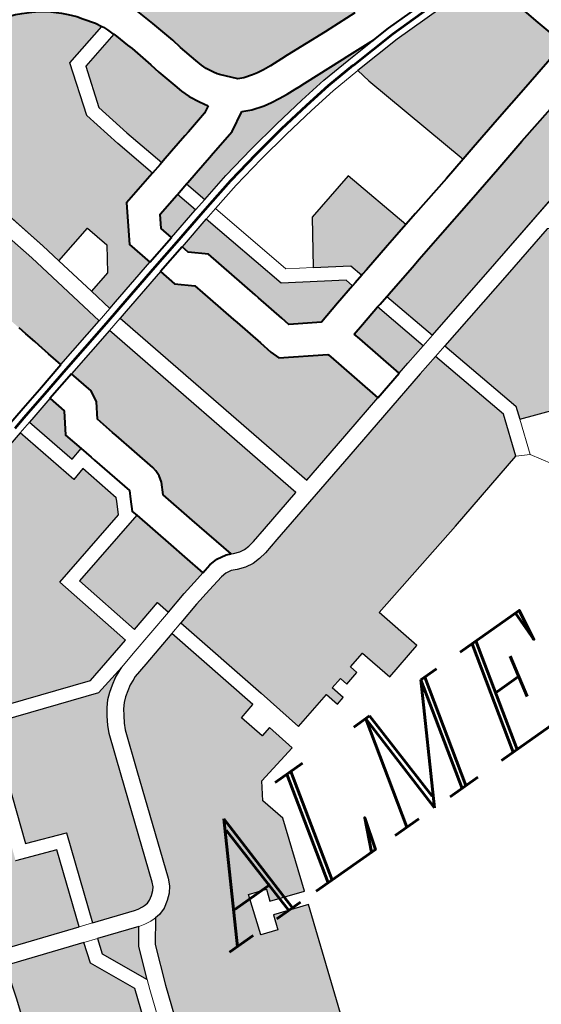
# Model space of a CAD drawing. Header units: metres. Extents: x 149090 to 149776, y 485756 to 486362.
# Tile 34 of 82: x 149582.81 to 149588.38, y 486293.33 to 486303.84. Entities that reach past the tile are written whole.
import ezdxf

# ---------------------------------------------------------------- set-up
doc = ezdxf.new("R2010")
doc.units = ezdxf.units.M
doc.header["$MEASUREMENT"] = 0
for name, color, linetype, lineweight in [('WVB-alg-onderhoek', 7, 'Continuous', 30), ('WVB-pen-brm-dik 018', 6, 'Continuous', 13), ('WVB-pen-brm-dik 050', 6, 'Continuous', 53), ('WVB-pen-dik 035', 1, 'Continuous', 40), ('WVB-raster-20%', 254, 'Continuous', 30), ('WVB-raster-60%', 253, 'Continuous', 30), ('WVB-tekst-dik 035', 1, 'Continuous', 40)]:
    doc.layers.add(name, color=color, linetype=linetype, lineweight=lineweight)
doc.styles.add('1 200   cursief   0.18', font='ITALICS.shx', dxfattribs={"height": 0.36})

# ---------------------------------------------------------------- blocks, each defined once
blk = doc.blocks.new('INZET')
at = {"layer": 'WVB-raster-20%', "extrusion": (0, 0, -1)}
for points in [[(0.09433, -0.066144), (0.094152, -0.066101), (0.093064, -0.065832), (0.093202, -0.065268), (0.092741, -0.064511), (0.091934, -0.064312), (0.091922, -0.06431), (0.092163, -0.063363), (0.092359, -0.062497), (0.092005, -0.061368), (0.091, -0.061128), (0.091074, -0.060991), (0.091236, -0.06076), (0.091314, -0.060651), (0.09144, -0.060509), (0.091543, -0.0604), (0.091711, -0.060249), (0.091801, -0.060176), (0.091908, -0.060098), (0.092043, -0.060017), (0.092237, -0.059915), (0.09236, -0.05986), (0.092559, -0.059788), (0.092958, -0.059651), (0.093199, -0.059567), (0.093976, -0.059303), (0.094445, -0.06066), (0.095114, -0.062599), (0.094726, -0.064226), (0.094631, -0.064687), (0.093733, -0.064466), (0.093601, -0.064995), (0.093931, -0.065496), (0.094439, -0.065617)], [(0.086334, -0.067883), (0.086018, -0.067805), (0.085252, -0.067617), (0.084354, -0.067403), (0.083519, -0.067194), (0.083146, -0.067108), (0.083234, -0.066853), (0.083349, -0.066424), (0.083444, -0.066047), (0.083624, -0.065342), (0.083704, -0.065002), (0.084888, -0.064977), (0.086011, -0.064984), (0.087081, -0.065045), (0.087014, -0.06536)], [(0.093006, -0.071557), (0.09207, -0.071327), (0.090757, -0.071001), (0.091023, -0.069917), (0.09109, -0.069642), (0.091094, -0.069627), (0.091993, -0.069085), (0.092058, -0.068887), (0.092128, -0.068598), (0.092285, -0.067957), (0.092308, -0.06786), (0.092465, -0.067218), (0.092569, -0.066793), (0.092896, -0.06651), (0.092992, -0.066123), (0.09408, -0.066392), (0.094269, -0.066439)], [(0.096843, -0.068311), (0.096553, -0.068231), (0.096657, -0.067809), (0.096386, -0.067369), (0.096481, -0.066982), (0.096482, -0.066981), (0.096993, -0.067106), (0.097129, -0.06714)], [(0.089032, -0.070577), (0.08707, -0.070102), (0.083814, -0.069304), (0.082266, -0.068922), (0.082445, -0.068618), (0.082744, -0.068093), (0.082884, -0.06777), (0.082886, -0.067766), (0.082964, -0.067784), (0.083355, -0.067875), (0.084188, -0.068083), (0.085087, -0.068297), (0.085851, -0.068484), (0.086694, -0.068693), (0.087669, -0.06893), (0.088328, -0.069091), (0.088545, -0.069144), (0.089218, -0.069307), (0.089333, -0.069335), (0.089351, -0.069339)], [(0.085247, -0.074321), (0.085228, -0.074171), (0.085157, -0.074029), (0.084839, -0.073854), (0.082483, -0.072456), (0.082639, -0.072194), (0.08269, -0.072104), (0.08277, -0.072005), (0.082846, -0.071921), (0.082913, -0.071857), (0.082996, -0.071793), (0.083644, -0.071387), (0.085723, -0.070132), (0.086987, -0.070442), (0.088945, -0.070916), (0.088449, -0.072843), (0.088543, -0.073115)], [(0.097478, -0.08527), (0.097327, -0.084692), (0.098208, -0.083077), (0.099059, -0.081516), (0.098198, -0.078981), (0.098929, -0.078731), (0.099041, -0.079047), (0.099398, -0.078924), (0.099119, -0.07807), (0.098737, -0.078201), (0.098827, -0.078449), (0.098102, -0.078697), (0.09758, -0.077161), (0.097716, -0.076616), (0.097488, -0.076255), (0.096553, -0.076048), (0.096699, -0.075419), (0.096931, -0.07547), (0.097071, -0.074904), (0.096706, -0.074812), (0.097249, -0.072575), (0.098078, -0.072788), (0.098414, -0.072878), (0.098495, -0.072913), (0.098605, -0.07296), (0.098719, -0.073033), (0.098835, -0.073112), (0.098925, -0.073192), (0.099014, -0.073291), (0.099092, -0.073411), (0.09918, -0.073553), (0.099241, -0.073682), (0.099539, -0.074535), (0.100321, -0.076795), (0.100386, -0.076945), (0.100488, -0.077071), (0.100613, -0.077175), (0.100756, -0.077268), (0.100919, -0.077325), (0.101027, -0.077331), (0.101361, -0.077795), (0.10168, -0.078633), (0.102468, -0.080923), (0.100595, -0.081548), (0.099651, -0.083281), (0.098845, -0.084767), (0.098853, -0.084791)], [(0.107356, -0.085125), (0.107213, -0.084702), (0.103801, -0.082837), (0.103262, -0.081239), (0.103194, -0.081033), (0.102257, -0.078312), (0.102716, -0.077326), (0.10258, -0.076883), (0.104223, -0.076321), (0.104289, -0.076525), (0.104333, -0.076662), (0.104368, -0.076775), (0.104442, -0.077013), (0.104472, -0.077108), (0.104559, -0.077367), (0.104618, -0.077526), (0.104676, -0.077687), (0.104792, -0.078015), (0.104889, -0.078297), (0.104937, -0.078419), (0.10504, -0.078651), (0.105097, -0.078767), (0.105147, -0.078858), (0.105209, -0.078958), (0.105319, -0.079108), (0.105471, -0.079296), (0.105515, -0.079345), (0.105594, -0.079434), (0.105542, -0.079479), (0.105121, -0.080258), (0.105071, -0.080722), (0.106063, -0.081264), (0.106655, -0.080199), (0.106659, -0.080201), (0.106744, -0.080247), (0.107414, -0.080622), (0.107962, -0.080912), (0.108058, -0.080963), (0.108214, -0.081048), (0.108666, -0.081294), (0.109294, -0.081639)], [(0.10193, -0.078304), (0.101672, -0.077628), (0.101421, -0.077279), (0.102296, -0.07698), (0.102396, -0.077304)]]:
    blk.add_hatch(color=256, dxfattribs=at).paths.add_polyline_path(points)
at = {"layer": 'WVB-raster-20%'}
for points in [[(-0.095873, -0.066523), (-0.095956, -0.066182), (-0.096019, -0.06591), (-0.096046, -0.065799), (-0.096106, -0.065557), (-0.096151, -0.065367), (-0.096218, -0.065094), (-0.096256, -0.064951), (-0.096373, -0.064479), (-0.096401, -0.064364), (-0.096446, -0.064247), (-0.096538, -0.064086), (-0.096646, -0.063958), (-0.096799, -0.063856), (-0.096914, -0.063804), (-0.09711, -0.063739), (-0.097346, -0.063663), (-0.097614, -0.063571), (-0.09771, -0.063538), (-0.097962, -0.063453), (-0.098358, -0.063317), (-0.098429, -0.063292), (-0.098441, -0.063285), (-0.098474, -0.063259), (-0.098497, -0.063233), (-0.098516, -0.063198), (-0.098529, -0.063164), (-0.098565, -0.06301), (-0.098586, -0.062903), (-0.098623, -0.062709), (-0.098634, -0.06261), (-0.098639, -0.062494), (-0.098637, -0.062467), (-0.098624, -0.062388), (-0.098598, -0.062308), (-0.098539, -0.06213), (-0.098501, -0.062018), (-0.09832, -0.061499), (-0.0982, -0.061146), (-0.097199, -0.061479), (-0.096026, -0.061891), (-0.095777, -0.062156), (-0.095616, -0.062345), (-0.09554, -0.062465), (-0.095463, -0.062646), (-0.095068, -0.064302), (-0.09467, -0.066228)], [(-0.092384, -0.065664), (-0.092453, -0.065384), (-0.092293, -0.065122), (-0.091767, -0.064992), (-0.09175, -0.064988), (-0.091625, -0.065477), (-0.09163, -0.065478)], [(-0.090808, -0.068982), (-0.091401, -0.068625), (-0.091448, -0.068432), (-0.091605, -0.067791), (-0.091628, -0.067694), (-0.091785, -0.067052), (-0.091942, -0.06641), (-0.09227, -0.066125), (-0.092312, -0.065956), (-0.09156, -0.06577), (-0.091552, -0.065768), (-0.091033, -0.067808), (-0.089862, -0.068554), (-0.089816, -0.068734), (-0.090293, -0.068853)], [(-0.094948, -0.072002), (-0.095055, -0.071984), (-0.095184, -0.07194), (-0.095234, -0.071916), (-0.095495, -0.07085), (-0.095691, -0.07005), (-0.095567, -0.069808), (-0.09553, -0.069668), (-0.095526, -0.069539), (-0.095535, -0.069449), (-0.095782, -0.068439), (-0.095806, -0.068342), (-0.095907, -0.067927), (-0.09571, -0.067606), (-0.09567, -0.067349), (-0.095802, -0.066815), (-0.094609, -0.066522), (-0.093346, -0.071641), (-0.094344, -0.071886), (-0.094691, -0.071977), (-0.094795, -0.071993), (-0.09483, -0.071998)], [(-0.089525, -0.068661), (-0.089601, -0.068365), (-0.090281, -0.067932), (-0.089681, -0.067039), (-0.088541, -0.066762), (-0.088135, -0.068323), (-0.088493, -0.068411), (-0.088711, -0.068463), (-0.089382, -0.068626), (-0.089501, -0.068655)], [(-0.099239, -0.072396), (-0.101011, -0.071786), (-0.101873, -0.068364), (-0.1015, -0.068259), (-0.101096, -0.068119), (-0.09992, -0.067834), (-0.09742, -0.067212), (-0.097061, -0.068683), (-0.096771, -0.068602), (-0.096546, -0.069525), (-0.09658, -0.069592), (-0.096714, -0.06985), (-0.098569, -0.070303), (-0.098136, -0.072117)], [(-0.090077, -0.070832), (-0.090343, -0.06975), (-0.090381, -0.069597), (-0.090123, -0.069532), (-0.089642, -0.069412), (-0.089324, -0.070648), (-0.089803, -0.070764)], [(-0.097041, -0.07216), (-0.097114, -0.071859), (-0.097845, -0.072044), (-0.098208, -0.070524), (-0.096404, -0.070083), (-0.096175, -0.071017), (-0.096082, -0.071396), (-0.095959, -0.071898), (-0.096128, -0.071937), (-0.096535, -0.07203)], [(-0.093978, -0.076009), (-0.094161, -0.075262), (-0.094538, -0.075354), (-0.094495, -0.075529), (-0.094818, -0.075608), (-0.094861, -0.075433), (-0.095116, -0.075496), (-0.095043, -0.075795), (-0.095226, -0.07584), (-0.095299, -0.07554), (-0.096178, -0.075756), (-0.096299, -0.075234), (-0.09642, -0.074716), (-0.096958, -0.0725), (-0.096453, -0.07237), (-0.09605, -0.072279), (-0.095684, -0.072194), (-0.095562, -0.072185), (-0.095438, -0.072206), (-0.095317, -0.072264), (-0.095142, -0.072325), (-0.09497, -0.072354), (-0.094797, -0.072347), (-0.094621, -0.072321), (-0.094258, -0.072225), (-0.091986, -0.071667), (-0.08972, -0.071104), (-0.089237, -0.070987), (-0.088762, -0.07283), (-0.089066, -0.073713), (-0.090981, -0.074192), (-0.093376, -0.074759), (-0.093121, -0.0758)], [(-0.101068, -0.076983), (-0.101121, -0.076983), (-0.101223, -0.076968), (-0.101306, -0.076948), (-0.102185, -0.076648), (-0.101531, -0.074754), (-0.102382, -0.074438), (-0.101689, -0.072459), (-0.101504, -0.071825), (-0.101321, -0.071785), (-0.101263, -0.072017), (-0.099252, -0.072709), (-0.09853, -0.072546), (-0.098634, -0.072592), (-0.098769, -0.07265), (-0.098911, -0.072741), (-0.099051, -0.072836), (-0.099172, -0.072943), (-0.099292, -0.073077), (-0.099388, -0.073224), (-0.099487, -0.073385), (-0.099565, -0.073548), (-0.09987, -0.07442), (-0.100648, -0.076668), (-0.100688, -0.076762), (-0.100738, -0.076823), (-0.100822, -0.076893), (-0.100912, -0.076952), (-0.100987, -0.076978)], [(-0.102469, -0.076551), (-0.104119, -0.075987), (-0.103873, -0.075257), (-0.103782, -0.074991), (-0.103651, -0.074604), (-0.103631, -0.074546), (-0.103531, -0.074229), (-0.103489, -0.074046), (-0.103456, -0.073863), (-0.103445, -0.073746), (-0.103441, -0.073642), (-0.103434, -0.073446), (-0.103438, -0.073352), (-0.103442, -0.07319), (-0.103448, -0.073059), (-0.10346, -0.072921), (-0.103487, -0.072787), (-0.103544, -0.072584), (-0.10359, -0.072425), (-0.103615, -0.072359), (-0.10365, -0.072273), (-0.103216, -0.07208), (-0.102021, -0.072501), (-0.102763, -0.074616), (-0.101911, -0.074933)]]:
    blk.add_hatch(color=256, dxfattribs=at).paths.add_polyline_path(points)
at = {"layer": 'WVB-raster-60%', "extrusion": (0, 0, -1)}
for points in [[(0.086421, -0.064006), (0.086043, -0.063984), (0.085771, -0.063982), (0.086111, -0.062669), (0.086148, -0.062528), (0.086827, -0.061332), (0.087273, -0.060547), (0.090208, -0.061247), (0.090201, -0.061267), (0.09011, -0.061572), (0.090072, -0.061704), (0.089934, -0.062243), (0.089887, -0.062467), (0.089779, -0.062879), (0.089739, -0.063031), (0.0897, -0.06314), (0.089616, -0.063299), (0.089571, -0.063375), (0.089543, -0.063413), (0.089274, -0.063717), (0.089159, -0.06377), (0.08897, -0.063828), (0.08886, -0.063853), (0.088713, -0.063872), (0.088548, -0.063889), (0.088364, -0.063899), (0.088264, -0.063905), (0.088122, -0.063913), (0.087174, -0.063965), (0.087054, -0.063972)], [(0.091631, -0.064238), (0.091584, -0.064226), (0.091322, -0.064162), (0.090903, -0.064058), (0.090786, -0.064029), (0.090276, -0.063904), (0.090121, -0.063819), (0.090226, -0.063642), (0.090342, -0.063423), (0.090408, -0.063238), (0.090456, -0.063057), (0.090568, -0.062628), (0.090616, -0.062402), (0.090747, -0.061888), (0.090781, -0.06177), (0.090868, -0.06148), (0.090891, -0.06141), (0.09177, -0.06162), (0.092049, -0.062509), (0.091871, -0.063293)], [(0.091333, -0.065409), (0.090675, -0.065254), (0.089906, -0.065106), (0.089149, -0.064979), (0.088416, -0.064873), (0.08779, -0.064797), (0.087102, -0.064746), (0.08642, -0.064707), (0.087092, -0.064671), (0.087212, -0.064664), (0.088161, -0.064612), (0.088303, -0.064604), (0.088403, -0.064598), (0.088603, -0.064587), (0.088794, -0.064567), (0.088981, -0.064543), (0.089148, -0.064506), (0.08941, -0.064426), (0.089605, -0.064336), (0.090021, -0.064562), (0.090619, -0.064709), (0.090735, -0.064738), (0.091155, -0.064841), (0.091417, -0.064906), (0.091458, -0.064916)]]:
    blk.add_hatch(color=256, dxfattribs=at).paths.add_polyline_path(points)
at = {"layer": 'WVB-pen-brm-dik 018'}
for p, q in [((-0.091, -0.061128), (-0.092005, -0.061368)), ((-0.090983, -0.061159), (-0.091, -0.061128)), ((-0.090944, -0.061256), (-0.090983, -0.061159)), ((-0.090898, -0.061391), (-0.090944, -0.061256)), ((-0.092005, -0.061368), (-0.092359, -0.062497)), ((-0.09177, -0.06162), (-0.090891, -0.06141)), ((-0.090891, -0.06141), (-0.090898, -0.061391)), ((-0.092049, -0.062509), (-0.09177, -0.06162)), ((-0.094726, -0.064226), (-0.095114, -0.062599)), ((-0.092359, -0.062497), (-0.092163, -0.063363)), ((-0.091871, -0.063293), (-0.092049, -0.062509)), ((-0.095463, -0.062646), (-0.095068, -0.064302)), ((-0.092163, -0.063363), (-0.091922, -0.06431)), ((-0.091631, -0.064238), (-0.091871, -0.063293)), ((-0.094631, -0.064687), (-0.094726, -0.064226)), ((-0.091922, -0.06431), (-0.091682, -0.06425)), ((-0.091682, -0.06425), (-0.091631, -0.064238)), ((-0.095068, -0.064302), (-0.09467, -0.066228)), ((-0.093733, -0.064466), (-0.094631, -0.064687)), ((-0.093601, -0.064995), (-0.093733, -0.064466)), ((-0.094631, -0.064687), (-0.094439, -0.065617)), ((-0.094439, -0.065617), (-0.094631, -0.064687)), ((-0.091458, -0.064916), (-0.091514, -0.06493)), ((-0.091333, -0.065409), (-0.091458, -0.064916)), ((-0.093931, -0.065496), (-0.093601, -0.064995)), ((-0.091514, -0.06493), (-0.09175, -0.064988)), ((-0.09175, -0.064988), (-0.091625, -0.065477)), ((-0.08776, -0.065096), (-0.088377, -0.065171)), ((-0.087082, -0.065046), (-0.08776, -0.065096)), ((-0.087081, -0.065045), (-0.087082, -0.065046)), ((-0.087014, -0.06536), (-0.087081, -0.065045)), ((-0.089103, -0.065276), (-0.089853, -0.065401)), ((-0.088377, -0.065171), (-0.089103, -0.065276)), ((-0.094439, -0.065617), (-0.093931, -0.065496)), ((-0.091625, -0.065477), (-0.091333, -0.065409)), ((-0.090612, -0.065547), (-0.091259, -0.065699)), ((-0.089853, -0.065401), (-0.090612, -0.065547)), ((-0.086334, -0.067883), (-0.087014, -0.06536)), ((-0.09433, -0.066144), (-0.094439, -0.065617)), ((-0.091259, -0.065699), (-0.091552, -0.065768)), ((-0.091259, -0.065699), (-0.090772, -0.067619)), ((-0.090772, -0.067619), (-0.091259, -0.065699)), ((-0.091552, -0.065768), (-0.091033, -0.067808)), ((-0.09467, -0.066228), (-0.09433, -0.066144)), ((-0.094269, -0.066439), (-0.094609, -0.066522)), ((-0.094609, -0.066522), (-0.093346, -0.071641)), ((-0.093006, -0.071557), (-0.094269, -0.066439)), ((-0.089681, -0.067039), (-0.088541, -0.066762)), ((-0.088541, -0.066762), (-0.088135, -0.068323)), ((-0.097129, -0.06714), (-0.09742, -0.067212)), ((-0.09742, -0.067212), (-0.097061, -0.068683)), ((-0.096843, -0.068311), (-0.097129, -0.06714)), ((-0.090281, -0.067932), (-0.089681, -0.067039)), ((-0.090772, -0.067619), (-0.090281, -0.067932)), ((-0.090281, -0.067932), (-0.090772, -0.067619)), ((-0.091033, -0.067808), (-0.089862, -0.068554)), ((-0.089601, -0.068365), (-0.090281, -0.067932)), ((-0.087834, -0.06825), (-0.086861, -0.068014)), ((-0.086861, -0.068014), (-0.086334, -0.067883)), ((-0.096553, -0.068231), (-0.096843, -0.068311)), ((-0.096486, -0.068508), (-0.096553, -0.068231)), ((-0.088135, -0.068323), (-0.087834, -0.06825)), ((-0.089525, -0.068661), (-0.089601, -0.068365)), ((-0.097061, -0.068683), (-0.096771, -0.068602)), ((-0.096771, -0.068602), (-0.096546, -0.069525)), ((-0.096462, -0.068606), (-0.096486, -0.068508)), ((-0.096228, -0.069563), (-0.096462, -0.068606)), ((-0.089862, -0.068554), (-0.089816, -0.068734)), ((-0.089733, -0.068714), (-0.089525, -0.068661)), ((-0.089816, -0.068734), (-0.089733, -0.068714)), ((-0.083814, -0.069304), (-0.08707, -0.070102)), ((-0.096546, -0.069525), (-0.09658, -0.069592)), ((-0.089563, -0.069393), (-0.089642, -0.069412)), ((-0.089642, -0.069412), (-0.089324, -0.070648)), ((-0.089351, -0.069339), (-0.089563, -0.069393)), ((-0.089032, -0.070577), (-0.089351, -0.069339)), ((-0.09658, -0.069592), (-0.096714, -0.06985)), ((-0.096434, -0.069961), (-0.096314, -0.069729)), ((-0.096314, -0.069729), (-0.096228, -0.069563)), ((-0.096714, -0.06985), (-0.098569, -0.070303)), ((-0.098208, -0.070524), (-0.096404, -0.070083)), ((-0.096404, -0.070083), (-0.096434, -0.069961)), ((-0.08707, -0.070102), (-0.089032, -0.070577)), ((-0.086987, -0.070442), (-0.085723, -0.070132)), ((-0.098569, -0.070303), (-0.098136, -0.072117)), ((-0.097845, -0.072044), (-0.098208, -0.070524)), ((-0.089324, -0.070648), (-0.089032, -0.070577)), ((-0.089032, -0.070577), (-0.089324, -0.070648)), ((-0.088945, -0.070916), (-0.086987, -0.070442)), ((-0.089803, -0.070764), (-0.090077, -0.070832)), ((-0.089324, -0.070648), (-0.089803, -0.070764)), ((-0.090757, -0.071001), (-0.09207, -0.071327)), ((-0.090077, -0.070832), (-0.090757, -0.071001)), ((-0.08972, -0.071104), (-0.089237, -0.070987)), ((-0.088945, -0.070916), (-0.089237, -0.070987)), ((-0.089237, -0.070987), (-0.088945, -0.070916)), ((-0.089237, -0.070987), (-0.088762, -0.07283)), ((-0.088449, -0.072843), (-0.088945, -0.070916)), ((-0.091986, -0.071667), (-0.08972, -0.071104)), ((-0.09207, -0.071327), (-0.093006, -0.071557)), ((-0.093346, -0.071641), (-0.094344, -0.071886)), ((-0.099239, -0.072396), (-0.101011, -0.071786)), ((-0.095737, -0.071847), (-0.095959, -0.071898)), ((-0.095544, -0.071833), (-0.095737, -0.071847)), ((-0.09533, -0.07187), (-0.095544, -0.071833)), ((-0.094258, -0.072225), (-0.091986, -0.071667)), ((-0.101263, -0.072017), (-0.099252, -0.072709)), ((-0.097114, -0.071859), (-0.097845, -0.072044)), ((-0.097041, -0.07216), (-0.097114, -0.071859)), ((-0.096535, -0.07203), (-0.097041, -0.07216)), ((-0.096128, -0.071937), (-0.096535, -0.07203)), ((-0.095959, -0.071898), (-0.096128, -0.071937)), ((-0.095234, -0.071916), (-0.09533, -0.07187)), ((-0.095184, -0.07194), (-0.095234, -0.071916)), ((-0.095055, -0.071984), (-0.095184, -0.07194)), ((-0.094948, -0.072002), (-0.095055, -0.071984)), ((-0.09483, -0.071998), (-0.094948, -0.072002)), ((-0.094795, -0.071993), (-0.09483, -0.071998)), ((-0.094691, -0.071977), (-0.094795, -0.071993)), ((-0.094344, -0.071886), (-0.094691, -0.071977)), ((-0.098136, -0.072117), (-0.099239, -0.072396)), ((-0.098167, -0.07245), (-0.097041, -0.07216)), ((-0.097041, -0.07216), (-0.098167, -0.07245)), ((-0.09605, -0.072279), (-0.095684, -0.072194)), ((-0.095684, -0.072194), (-0.095562, -0.072185)), ((-0.095562, -0.072185), (-0.095438, -0.072206)), ((-0.095438, -0.072206), (-0.095317, -0.072264)), ((-0.095317, -0.072264), (-0.095142, -0.072325)), ((-0.094621, -0.072321), (-0.094258, -0.072225)), ((-0.102382, -0.074438), (-0.101689, -0.072459)), ((-0.09853, -0.072546), (-0.098167, -0.07245)), ((-0.098167, -0.07245), (-0.09853, -0.072546)), ((-0.096958, -0.0725), (-0.096453, -0.07237)), ((-0.096453, -0.07237), (-0.09605, -0.072279)), ((-0.095142, -0.072325), (-0.09497, -0.072354)), ((-0.09497, -0.072354), (-0.094797, -0.072347)), ((-0.094797, -0.072347), (-0.094621, -0.072321)), ((-0.099252, -0.072709), (-0.09853, -0.072546)), ((-0.098769, -0.07265), (-0.098911, -0.072741)), ((-0.098634, -0.072592), (-0.098769, -0.07265)), ((-0.09853, -0.072546), (-0.098634, -0.072592)), ((-0.098078, -0.072788), (-0.097249, -0.072575)), ((-0.097249, -0.072575), (-0.096958, -0.0725)), ((-0.096958, -0.0725), (-0.097249, -0.072575)), ((-0.097249, -0.072575), (-0.096706, -0.074812)), ((-0.09642, -0.074716), (-0.096958, -0.0725)), ((-0.099051, -0.072836), (-0.099172, -0.072943)), ((-0.098911, -0.072741), (-0.099051, -0.072836)), ((-0.098495, -0.072913), (-0.098414, -0.072878)), ((-0.098414, -0.072878), (-0.098078, -0.072788)), ((-0.088762, -0.07283), (-0.089066, -0.073713)), ((-0.088543, -0.073115), (-0.088449, -0.072843)), ((-0.099292, -0.073077), (-0.099388, -0.073224)), ((-0.099172, -0.072943), (-0.099292, -0.073077)), ((-0.098925, -0.073192), (-0.098835, -0.073112)), ((-0.098835, -0.073112), (-0.098719, -0.073033)), ((-0.098719, -0.073033), (-0.098605, -0.07296)), ((-0.098605, -0.07296), (-0.098495, -0.072913)), ((-0.099388, -0.073224), (-0.099487, -0.073385)), ((-0.099092, -0.073411), (-0.099014, -0.073291)), ((-0.099014, -0.073291), (-0.098925, -0.073192)), ((-0.088543, -0.073115), (-0.088799, -0.07386)), ((-0.088799, -0.07386), (-0.088543, -0.073115)), ((-0.085247, -0.074321), (-0.088543, -0.073115)), ((-0.099487, -0.073385), (-0.099565, -0.073548)), ((-0.09918, -0.073553), (-0.099092, -0.073411)), ((-0.099565, -0.073548), (-0.09987, -0.07442)), ((-0.099539, -0.074535), (-0.099241, -0.073682)), ((-0.099241, -0.073682), (-0.09918, -0.073553)), ((-0.089066, -0.073713), (-0.090981, -0.074192)), ((-0.089066, -0.073713), (-0.088799, -0.07386)), ((-0.088799, -0.07386), (-0.089066, -0.073713)), ((-0.088799, -0.07386), (-0.087647, -0.075711)), ((-0.087647, -0.075711), (-0.088799, -0.07386)), ((-0.090981, -0.074192), (-0.093376, -0.074759)), ((-0.101531, -0.074754), (-0.102382, -0.074438)), ((-0.09987, -0.07442), (-0.100648, -0.076668)), ((-0.100321, -0.076795), (-0.099539, -0.074535)), ((-0.102763, -0.074616), (-0.101911, -0.074933)), ((-0.102185, -0.076648), (-0.101531, -0.074754)), ((-0.096299, -0.075234), (-0.09642, -0.074716)), ((-0.093376, -0.074759), (-0.093121, -0.0758)), ((-0.101911, -0.074933), (-0.102469, -0.076551)), ((-0.096706, -0.074812), (-0.097071, -0.074904)), ((-0.097071, -0.074904), (-0.096931, -0.07547)), ((-0.096931, -0.07547), (-0.096699, -0.075419)), ((-0.096699, -0.075419), (-0.096553, -0.076048)), ((-0.096178, -0.075756), (-0.096299, -0.075234)), ((-0.094161, -0.075262), (-0.094538, -0.075354)), ((-0.094538, -0.075354), (-0.094495, -0.075529)), ((-0.093978, -0.076009), (-0.094161, -0.075262)), ((-0.095299, -0.07554), (-0.096178, -0.075756)), ((-0.095226, -0.07584), (-0.095299, -0.07554)), ((-0.094861, -0.075433), (-0.095116, -0.075496)), ((-0.095116, -0.075496), (-0.095043, -0.075795)), ((-0.094818, -0.075608), (-0.094861, -0.075433)), ((-0.094495, -0.075529), (-0.094818, -0.075608)), ((-0.095043, -0.075795), (-0.095226, -0.07584)), ((-0.093121, -0.0758), (-0.093978, -0.076009)), ((-0.102469, -0.076551), (-0.104119, -0.075987)), ((-0.096553, -0.076048), (-0.097488, -0.076255)), ((-0.097488, -0.076255), (-0.097716, -0.076616)), ((-0.104223, -0.076321), (-0.10258, -0.076883)), ((-0.102469, -0.076551), (-0.102185, -0.076648)), ((-0.102185, -0.076648), (-0.102469, -0.076551)), ((-0.101306, -0.076948), (-0.102185, -0.076648)), ((-0.100648, -0.076668), (-0.100688, -0.076762)), ((-0.097716, -0.076616), (-0.09758, -0.077161)), ((-0.10258, -0.076883), (-0.102716, -0.077326)), ((-0.102296, -0.07698), (-0.10258, -0.076883)), ((-0.10258, -0.076883), (-0.102296, -0.07698)), ((-0.100822, -0.076893), (-0.100912, -0.076952)), ((-0.100738, -0.076823), (-0.100822, -0.076893)), ((-0.100688, -0.076762), (-0.100738, -0.076823)), ((-0.100386, -0.076945), (-0.100321, -0.076795)), ((-0.102396, -0.077304), (-0.102296, -0.07698)), ((-0.102296, -0.07698), (-0.101421, -0.077279)), ((-0.101223, -0.076968), (-0.101306, -0.076948)), ((-0.101121, -0.076983), (-0.101223, -0.076968)), ((-0.101068, -0.076983), (-0.101121, -0.076983)), ((-0.100987, -0.076978), (-0.101068, -0.076983)), ((-0.100912, -0.076952), (-0.100987, -0.076978)), ((-0.100613, -0.077175), (-0.100488, -0.077071)), ((-0.100488, -0.077071), (-0.100386, -0.076945)), ((-0.10193, -0.078304), (-0.102396, -0.077304)), ((-0.101421, -0.077279), (-0.101672, -0.077628)), ((-0.101403, -0.077285), (-0.101421, -0.077279)), ((-0.101421, -0.077279), (-0.101403, -0.077285)), ((-0.101288, -0.077312), (-0.101403, -0.077285)), ((-0.101403, -0.077285), (-0.101288, -0.077312)), ((-0.101146, -0.077333), (-0.101288, -0.077312)), ((-0.101288, -0.077312), (-0.101146, -0.077333)), ((-0.100919, -0.077325), (-0.100756, -0.077268)), ((-0.100756, -0.077268), (-0.100613, -0.077175)), ((-0.09758, -0.077161), (-0.098102, -0.078697)), ((-0.102716, -0.077326), (-0.102257, -0.078312)), ((-0.101361, -0.077795), (-0.101027, -0.077331)), ((-0.101059, -0.077333), (-0.101146, -0.077333)), ((-0.101146, -0.077333), (-0.101059, -0.077333)), ((-0.101027, -0.077331), (-0.101059, -0.077333)), ((-0.101059, -0.077333), (-0.101027, -0.077331)), ((-0.101027, -0.077331), (-0.100919, -0.077325)), ((-0.101672, -0.077628), (-0.10193, -0.078304)), ((-0.10168, -0.078633), (-0.101361, -0.077795)), ((-0.099119, -0.07807), (-0.099398, -0.078924)), ((-0.098737, -0.078201), (-0.099119, -0.07807)), ((-0.102257, -0.078312), (-0.103194, -0.081033)), ((-0.102009, -0.078514), (-0.10193, -0.078304)), ((-0.10193, -0.078304), (-0.102009, -0.078514)), ((-0.098827, -0.078449), (-0.098737, -0.078201)), ((-0.102909, -0.081129), (-0.102009, -0.078514)), ((-0.102009, -0.078514), (-0.102909, -0.081129)), ((-0.098102, -0.078697), (-0.098827, -0.078449)), ((-0.102468, -0.080923), (-0.10168, -0.078633)), ((-0.099041, -0.079047), (-0.098929, -0.078731)), ((-0.098929, -0.078731), (-0.098198, -0.078981)), ((-0.099398, -0.078924), (-0.099041, -0.079047)), ((-0.098198, -0.078981), (-0.099059, -0.081516))]:
    blk.add_line(p, q, dxfattribs=at)
at = {"layer": 'WVB-pen-brm-dik 050'}
for p, q in [((-0.092348, -0.06581), (-0.091586, -0.065622)), ((-0.094645, -0.066376), (-0.094305, -0.066293)), ((-0.097456, -0.067067), (-0.097165, -0.066994))]:
    blk.add_line(p, q, dxfattribs=at)
at = {"layer": 'WVB-pen-brm-dik 050', "flags": 128}
for points in [[(-0.091294, -0.065553), (-0.090644, -0.065401), (-0.089879, -0.065253), (-0.089126, -0.065127), (-0.088397, -0.065022), (-0.087775, -0.064946), (-0.087092, -0.064896), (-0.087089, -0.064896)], [(-0.087089, -0.064896), (-0.086016, -0.064834), (-0.084887, -0.064827), (-0.083701, -0.064852)], [(-0.091586, -0.065622), (-0.091294, -0.065553)], [(-0.093028, -0.065978), (-0.092348, -0.06581)], [(-0.094305, -0.066293), (-0.094116, -0.066246), (-0.093028, -0.065978)], [(-0.095838, -0.066669), (-0.094645, -0.066376)], [(-0.096517, -0.066835), (-0.095837, -0.066669)], [(-0.097165, -0.066994), (-0.097029, -0.06696), (-0.096518, -0.066835)]]:
    blk.add_lwpolyline(points, dxfattribs=at)
at = {"layer": 'WVB-pen-dik 035', "flags": 128}
for points in [[(-0.093976, -0.059303), (-0.093199, -0.059567), (-0.092958, -0.059651), (-0.092559, -0.059788), (-0.09236, -0.05986), (-0.092237, -0.059915), (-0.092043, -0.060017), (-0.091908, -0.060098), (-0.091801, -0.060176), (-0.091711, -0.060249), (-0.091543, -0.0604), (-0.09144, -0.060509), (-0.091314, -0.060651), (-0.091236, -0.06076), (-0.091074, -0.060991), (-0.091, -0.061128)], [(-0.091, -0.061128), (-0.090983, -0.061159), (-0.090944, -0.061256), (-0.090898, -0.061391), (-0.090891, -0.06141)], [(-0.089274, -0.063717), (-0.089543, -0.063413), (-0.089571, -0.063375), (-0.089616, -0.063299), (-0.0897, -0.06314), (-0.089739, -0.063031), (-0.089779, -0.062879), (-0.089887, -0.062467), (-0.089934, -0.062243), (-0.090072, -0.061704), (-0.09011, -0.061572), (-0.090201, -0.061267), (-0.090208, -0.061247)], [(-0.090891, -0.06141), (-0.090868, -0.06148), (-0.090781, -0.06177), (-0.090747, -0.061888), (-0.090616, -0.062402), (-0.090568, -0.062628), (-0.090456, -0.063057), (-0.090408, -0.063238), (-0.090342, -0.063423), (-0.090226, -0.063642), (-0.090121, -0.063819)], [(-0.090121, -0.063819), (-0.090276, -0.063904), (-0.090786, -0.064029), (-0.090903, -0.064058), (-0.091322, -0.064162), (-0.091584, -0.064226), (-0.091631, -0.064238)], [(-0.086421, -0.064006), (-0.087054, -0.063972), (-0.087174, -0.063965), (-0.088122, -0.063913), (-0.088264, -0.063905), (-0.088364, -0.063899), (-0.088548, -0.063889), (-0.088713, -0.063872), (-0.08886, -0.063853), (-0.08897, -0.063828), (-0.089159, -0.06377), (-0.089274, -0.063717)], [(-0.091631, -0.064238), (-0.091682, -0.06425), (-0.091922, -0.06431)], [(-0.091922, -0.06431), (-0.091934, -0.064312), (-0.092741, -0.064511), (-0.093202, -0.065268), (-0.093064, -0.065832)], [(-0.091458, -0.064916), (-0.091417, -0.064906), (-0.091155, -0.064841), (-0.090735, -0.064738), (-0.090619, -0.064709), (-0.090021, -0.064562), (-0.089605, -0.064336)], [(-0.089605, -0.064336), (-0.08941, -0.064426), (-0.089148, -0.064506), (-0.088981, -0.064543), (-0.088794, -0.064567), (-0.088603, -0.064587), (-0.088403, -0.064598), (-0.088303, -0.064604), (-0.088161, -0.064612), (-0.087212, -0.064664), (-0.087092, -0.064671), (-0.08642, -0.064707)], [(-0.08642, -0.064707), (-0.08602, -0.064684), (-0.084885, -0.064677), (-0.083526, -0.064705), (-0.083052, -0.064718)], [(-0.09175, -0.064988), (-0.091514, -0.06493), (-0.091458, -0.064916)], [(-0.092384, -0.065664), (-0.092453, -0.065384), (-0.092293, -0.065122), (-0.091767, -0.064992), (-0.09175, -0.064988)], [(-0.083704, -0.065002), (-0.083624, -0.065342), (-0.083444, -0.066047), (-0.083349, -0.066424), (-0.083234, -0.066853), (-0.083146, -0.067108)], [(-0.096106, -0.065557), (-0.096151, -0.065367)], [(-0.096046, -0.065799), (-0.096106, -0.065557)], [(-0.093064, -0.065832), (-0.092384, -0.065664)], [(-0.096019, -0.06591), (-0.096046, -0.065799)], [(-0.095956, -0.066182), (-0.096019, -0.06591)], [(-0.092312, -0.065956), (-0.092992, -0.066123)], [(-0.090808, -0.068982), (-0.091401, -0.068625), (-0.091448, -0.068432), (-0.091605, -0.067791), (-0.091628, -0.067694), (-0.091785, -0.067052), (-0.091942, -0.06641), (-0.09227, -0.066125), (-0.092312, -0.065956)], [(-0.092992, -0.066123), (-0.092896, -0.06651), (-0.092569, -0.066793), (-0.092465, -0.067218), (-0.092308, -0.06786), (-0.092285, -0.067957), (-0.092128, -0.068598), (-0.092058, -0.068887), (-0.091993, -0.069085), (-0.091094, -0.069627), (-0.09109, -0.069642), (-0.091023, -0.069917), (-0.090757, -0.071001)], [(-0.095873, -0.066523), (-0.095956, -0.066182)], [(-0.096553, -0.066689), (-0.095873, -0.066523)], [(-0.105049, -0.069122), (-0.10377, -0.068611), (-0.103588, -0.068541), (-0.103203, -0.068427), (-0.10228, -0.068168), (-0.10159, -0.067972), (-0.10118, -0.067831), (-0.099991, -0.067543), (-0.097065, -0.066815), (-0.096553, -0.066689)], [(-0.096482, -0.066981), (-0.096481, -0.066982), (-0.096386, -0.067369), (-0.096657, -0.067809), (-0.096553, -0.068231)], [(-0.095802, -0.066815), (-0.096482, -0.066981)], [(-0.095234, -0.071916), (-0.095495, -0.07085), (-0.095691, -0.07005), (-0.095567, -0.069808), (-0.09553, -0.069668), (-0.095526, -0.069539), (-0.095535, -0.069449), (-0.095782, -0.068439), (-0.095806, -0.068342), (-0.095907, -0.067927), (-0.09571, -0.067606), (-0.09567, -0.067349), (-0.095802, -0.066815)], [(-0.083146, -0.067108), (-0.083519, -0.067194), (-0.084354, -0.067403), (-0.085252, -0.067617), (-0.086018, -0.067805), (-0.086334, -0.067883)], [(-0.089351, -0.069339), (-0.089333, -0.069335), (-0.089218, -0.069307), (-0.088545, -0.069144), (-0.088328, -0.069091), (-0.087669, -0.06893), (-0.086694, -0.068693), (-0.085851, -0.068484), (-0.085087, -0.068297), (-0.084188, -0.068083), (-0.083355, -0.067875), (-0.082964, -0.067784), (-0.082886, -0.067766)], [(-0.086334, -0.067883), (-0.086861, -0.068014), (-0.087834, -0.06825), (-0.088135, -0.068323)], [(-0.096553, -0.068231), (-0.096486, -0.068508), (-0.096462, -0.068606), (-0.096228, -0.069563), (-0.096314, -0.069729), (-0.096434, -0.069961), (-0.096404, -0.070083)], [(-0.088135, -0.068323), (-0.088493, -0.068411), (-0.088711, -0.068463), (-0.089382, -0.068626), (-0.089501, -0.068655), (-0.089525, -0.068661)], [(-0.089525, -0.068661), (-0.089733, -0.068714), (-0.089816, -0.068734)], [(-0.089816, -0.068734), (-0.090293, -0.068853), (-0.090808, -0.068982)], [(-0.090381, -0.069597), (-0.090123, -0.069532), (-0.089642, -0.069412)], [(-0.089642, -0.069412), (-0.089563, -0.069393), (-0.089351, -0.069339)], [(-0.090077, -0.070832), (-0.090343, -0.06975), (-0.090381, -0.069597)], [(-0.096404, -0.070083), (-0.096175, -0.071017), (-0.096082, -0.071396), (-0.095959, -0.071898)], [(-0.090757, -0.071001), (-0.090077, -0.070832)], [(-0.095959, -0.071898), (-0.095737, -0.071847), (-0.095544, -0.071833), (-0.09533, -0.07187), (-0.095234, -0.071916)]]:
    blk.add_lwpolyline(points, dxfattribs=at)
at = {"layer": 'WVB-raster-20%', "flags": 128}
for points in [[(-0.095114, -0.062599), (-0.094726, -0.064226), (-0.094631, -0.064687), (-0.093733, -0.064466), (-0.093601, -0.064995), (-0.093931, -0.065496), (-0.094439, -0.065617), (-0.09433, -0.066144), (-0.094152, -0.066101), (-0.093064, -0.065832), (-0.093202, -0.065268), (-0.092741, -0.064511), (-0.091934, -0.064312), (-0.091922, -0.06431), (-0.092163, -0.063363), (-0.092359, -0.062497), (-0.092005, -0.061368), (-0.091, -0.061128), (-0.091074, -0.060991), (-0.091236, -0.06076)], [(-0.096151, -0.065367), (-0.096106, -0.065557), (-0.096046, -0.065799), (-0.096019, -0.06591), (-0.095956, -0.066182), (-0.095873, -0.066523), (-0.09467, -0.066228), (-0.095068, -0.064302), (-0.095463, -0.062646)], [(-0.101689, -0.072459), (-0.102382, -0.074438), (-0.101531, -0.074754), (-0.102185, -0.076648), (-0.101306, -0.076948), (-0.101223, -0.076968), (-0.101121, -0.076983), (-0.101068, -0.076983), (-0.100987, -0.076978), (-0.100912, -0.076952), (-0.100822, -0.076893), (-0.100738, -0.076823), (-0.100688, -0.076762), (-0.100648, -0.076668), (-0.09987, -0.07442), (-0.099565, -0.073548), (-0.099487, -0.073385), (-0.099388, -0.073224), (-0.099292, -0.073077), (-0.099172, -0.072943), (-0.099051, -0.072836), (-0.098911, -0.072741), (-0.098769, -0.07265), (-0.098634, -0.072592), (-0.09853, -0.072546), (-0.099252, -0.072709), (-0.101263, -0.072017)], [(-0.104119, -0.075987), (-0.102469, -0.076551), (-0.101911, -0.074933), (-0.102763, -0.074616)], [(-0.099059, -0.081516), (-0.098198, -0.078981), (-0.098929, -0.078731), (-0.099041, -0.079047), (-0.099398, -0.078924), (-0.099119, -0.07807), (-0.098737, -0.078201), (-0.098827, -0.078449), (-0.098102, -0.078697), (-0.09758, -0.077161), (-0.097716, -0.076616), (-0.097488, -0.076255), (-0.096553, -0.076048), (-0.096699, -0.075419), (-0.096931, -0.07547), (-0.097071, -0.074904), (-0.096706, -0.074812), (-0.097249, -0.072575), (-0.098078, -0.072788), (-0.098414, -0.072878), (-0.098495, -0.072913), (-0.098605, -0.07296), (-0.098719, -0.073033), (-0.098835, -0.073112), (-0.098925, -0.073192), (-0.099014, -0.073291), (-0.099092, -0.073411), (-0.09918, -0.073553), (-0.099241, -0.073682), (-0.099539, -0.074535), (-0.100321, -0.076795), (-0.100386, -0.076945), (-0.100488, -0.077071), (-0.100613, -0.077175), (-0.100756, -0.077268), (-0.100919, -0.077325), (-0.101027, -0.077331), (-0.101361, -0.077795), (-0.10168, -0.078633), (-0.102468, -0.080923)], [(-0.103194, -0.081033), (-0.102257, -0.078312), (-0.102716, -0.077326), (-0.10258, -0.076883), (-0.104223, -0.076321), (-0.104289, -0.076525), (-0.104333, -0.076662), (-0.104368, -0.076775), (-0.104442, -0.077013), (-0.104472, -0.077108), (-0.104559, -0.077367)]]:
    blk.add_lwpolyline(points, dxfattribs=at)
for points in [[(-0.091625, -0.065477), (-0.09175, -0.064988), (-0.091767, -0.064992), (-0.092293, -0.065122), (-0.092453, -0.065384), (-0.092384, -0.065664), (-0.09163, -0.065478)], [(-0.083146, -0.067108), (-0.083234, -0.066853), (-0.083349, -0.066424), (-0.083444, -0.066047), (-0.083624, -0.065342), (-0.083704, -0.065002), (-0.084888, -0.064977), (-0.086011, -0.064984), (-0.087081, -0.065045), (-0.087014, -0.06536), (-0.086334, -0.067883), (-0.086018, -0.067805), (-0.085252, -0.067617), (-0.084354, -0.067403), (-0.083519, -0.067194)], [(-0.089816, -0.068734), (-0.089862, -0.068554), (-0.091033, -0.067808), (-0.091552, -0.065768), (-0.09156, -0.06577), (-0.092312, -0.065956), (-0.09227, -0.066125), (-0.091942, -0.06641), (-0.091785, -0.067052), (-0.091628, -0.067694), (-0.091605, -0.067791), (-0.091448, -0.068432), (-0.091401, -0.068625), (-0.090808, -0.068982), (-0.090293, -0.068853)], [(-0.090757, -0.071001), (-0.091023, -0.069917), (-0.09109, -0.069642), (-0.091094, -0.069627), (-0.091993, -0.069085), (-0.092058, -0.068887), (-0.092128, -0.068598), (-0.092285, -0.067957), (-0.092308, -0.06786), (-0.092465, -0.067218), (-0.092569, -0.066793), (-0.092896, -0.06651), (-0.092992, -0.066123), (-0.09408, -0.066392), (-0.094269, -0.066439), (-0.093006, -0.071557), (-0.09207, -0.071327)], [(-0.093346, -0.071641), (-0.094609, -0.066522), (-0.095802, -0.066815), (-0.09567, -0.067349), (-0.09571, -0.067606), (-0.095907, -0.067927), (-0.095806, -0.068342), (-0.095782, -0.068439), (-0.095535, -0.069449), (-0.095526, -0.069539), (-0.09553, -0.069668), (-0.095567, -0.069808), (-0.095691, -0.07005), (-0.095495, -0.07085), (-0.095234, -0.071916), (-0.095184, -0.07194), (-0.095055, -0.071984), (-0.094948, -0.072002), (-0.09483, -0.071998), (-0.094795, -0.071993), (-0.094691, -0.071977), (-0.094344, -0.071886)], [(-0.088135, -0.068323), (-0.088541, -0.066762), (-0.089681, -0.067039), (-0.090281, -0.067932), (-0.089601, -0.068365), (-0.089525, -0.068661), (-0.089501, -0.068655), (-0.089382, -0.068626), (-0.088711, -0.068463), (-0.088493, -0.068411)], [(-0.096553, -0.068231), (-0.096657, -0.067809), (-0.096386, -0.067369), (-0.096481, -0.066982), (-0.096482, -0.066981), (-0.096993, -0.067106), (-0.097129, -0.06714), (-0.096843, -0.068311)], [(-0.096714, -0.06985), (-0.09658, -0.069592), (-0.096546, -0.069525), (-0.096771, -0.068602), (-0.097061, -0.068683), (-0.09742, -0.067212), (-0.09992, -0.067834), (-0.101096, -0.068119), (-0.1015, -0.068259), (-0.101873, -0.068364), (-0.101011, -0.071786), (-0.099239, -0.072396), (-0.098136, -0.072117), (-0.098569, -0.070303)], [(-0.082266, -0.068922), (-0.082445, -0.068618), (-0.082744, -0.068093), (-0.082884, -0.06777), (-0.082886, -0.067766), (-0.082964, -0.067784), (-0.083355, -0.067875), (-0.084188, -0.068083), (-0.085087, -0.068297), (-0.085851, -0.068484), (-0.086694, -0.068693), (-0.087669, -0.06893), (-0.088328, -0.069091), (-0.088545, -0.069144), (-0.089218, -0.069307), (-0.089333, -0.069335), (-0.089351, -0.069339), (-0.089032, -0.070577), (-0.08707, -0.070102), (-0.083814, -0.069304)], [(-0.089324, -0.070648), (-0.089642, -0.069412), (-0.090123, -0.069532), (-0.090381, -0.069597), (-0.090343, -0.06975), (-0.090077, -0.070832), (-0.089803, -0.070764)], [(-0.095959, -0.071898), (-0.096082, -0.071396), (-0.096175, -0.071017), (-0.096404, -0.070083), (-0.098208, -0.070524), (-0.097845, -0.072044), (-0.097114, -0.071859), (-0.097041, -0.07216), (-0.096535, -0.07203), (-0.096128, -0.071937)], [(-0.082483, -0.072456), (-0.082639, -0.072194), (-0.08269, -0.072104), (-0.08277, -0.072005), (-0.082846, -0.071921), (-0.082913, -0.071857), (-0.082996, -0.071793), (-0.083644, -0.071387), (-0.085723, -0.070132), (-0.086987, -0.070442), (-0.088945, -0.070916), (-0.088449, -0.072843), (-0.088543, -0.073115), (-0.085247, -0.074321), (-0.085228, -0.074171), (-0.085157, -0.074029), (-0.084839, -0.073854)], [(-0.089066, -0.073713), (-0.088762, -0.07283), (-0.089237, -0.070987), (-0.08972, -0.071104), (-0.091986, -0.071667), (-0.094258, -0.072225), (-0.094621, -0.072321), (-0.094797, -0.072347), (-0.09497, -0.072354), (-0.095142, -0.072325), (-0.095317, -0.072264), (-0.095438, -0.072206), (-0.095562, -0.072185), (-0.095684, -0.072194), (-0.09605, -0.072279), (-0.096453, -0.07237), (-0.096958, -0.0725), (-0.09642, -0.074716), (-0.096299, -0.075234), (-0.096178, -0.075756), (-0.095299, -0.07554), (-0.095226, -0.07584), (-0.095043, -0.075795), (-0.095116, -0.075496), (-0.094861, -0.075433), (-0.094818, -0.075608), (-0.094495, -0.075529), (-0.094538, -0.075354), (-0.094161, -0.075262), (-0.093978, -0.076009), (-0.093121, -0.0758), (-0.093376, -0.074759), (-0.090981, -0.074192)], [(-0.10193, -0.078304), (-0.101672, -0.077628), (-0.101421, -0.077279), (-0.102296, -0.07698), (-0.102396, -0.077304)]]:
    blk.add_lwpolyline(points, close=True, dxfattribs=at)
at = {"layer": 'WVB-raster-60%', "flags": 128}
blk.add_lwpolyline([(-0.09011, -0.061572), (-0.090072, -0.061704), (-0.089934, -0.062243), (-0.089887, -0.062467), (-0.089779, -0.062879), (-0.089739, -0.063031), (-0.0897, -0.06314), (-0.089616, -0.063299), (-0.089571, -0.063375), (-0.089543, -0.063413), (-0.089274, -0.063717), (-0.089159, -0.06377), (-0.08897, -0.063828), (-0.08886, -0.063853), (-0.088713, -0.063872), (-0.088548, -0.063889), (-0.088364, -0.063899), (-0.088264, -0.063905), (-0.088122, -0.063913), (-0.087174, -0.063965), (-0.087054, -0.063972), (-0.086421, -0.064006)], dxfattribs=at)
for points in [[(-0.090121, -0.063819), (-0.090226, -0.063642), (-0.090342, -0.063423), (-0.090408, -0.063238), (-0.090456, -0.063057), (-0.090568, -0.062628), (-0.090616, -0.062402), (-0.090747, -0.061888), (-0.090781, -0.06177), (-0.090868, -0.06148), (-0.090891, -0.06141), (-0.09177, -0.06162), (-0.092049, -0.062509), (-0.091871, -0.063293), (-0.091631, -0.064238), (-0.091584, -0.064226), (-0.091322, -0.064162), (-0.090903, -0.064058), (-0.090786, -0.064029), (-0.090276, -0.063904)], [(-0.08642, -0.064707), (-0.087092, -0.064671), (-0.087212, -0.064664), (-0.088161, -0.064612), (-0.088303, -0.064604), (-0.088403, -0.064598), (-0.088603, -0.064587), (-0.088794, -0.064567), (-0.088981, -0.064543), (-0.089148, -0.064506), (-0.08941, -0.064426), (-0.089605, -0.064336), (-0.090021, -0.064562), (-0.090619, -0.064709), (-0.090735, -0.064738), (-0.091155, -0.064841), (-0.091417, -0.064906), (-0.091458, -0.064916), (-0.091333, -0.065409), (-0.090675, -0.065254), (-0.089906, -0.065106), (-0.089149, -0.064979), (-0.088416, -0.064873), (-0.08779, -0.064797), (-0.087102, -0.064746)]]:
    blk.add_lwpolyline(points, close=True, dxfattribs=at)
at = {"layer": 'WVB-tekst-dik 035', "style": '1 200   cursief   0.18'}
blk.add_text('ALMERE-STAD', height=0.0024, dxfattribs=at).set_placement((-0.099953, -0.078845))

msp = doc.modelspace()

# ---------------------------------------------------------------- linework, layer by layer
at = {"layer": 'WVB-alg-onderhoek', "lineweight": 40, "ltscale": 500}
msp.add_3dface([(149266.051, 485765.994), (149768.655, 486120.415), (149603.259, 486354.964), (149100.655, 486000.543)], dxfattribs=at)

# ---------------------------------------------------------------- block references
at = {"layer": 'WVB-raster-60%', "xscale": 500.0000000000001, "yscale": 500.0000000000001, "zscale": 500.0000000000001, "rotation": 35.19028839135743}
msp.add_blockref('INZET', (149603.259, 486354.964), dxfattribs=at)

doc.saveas('drawing.dxf')
